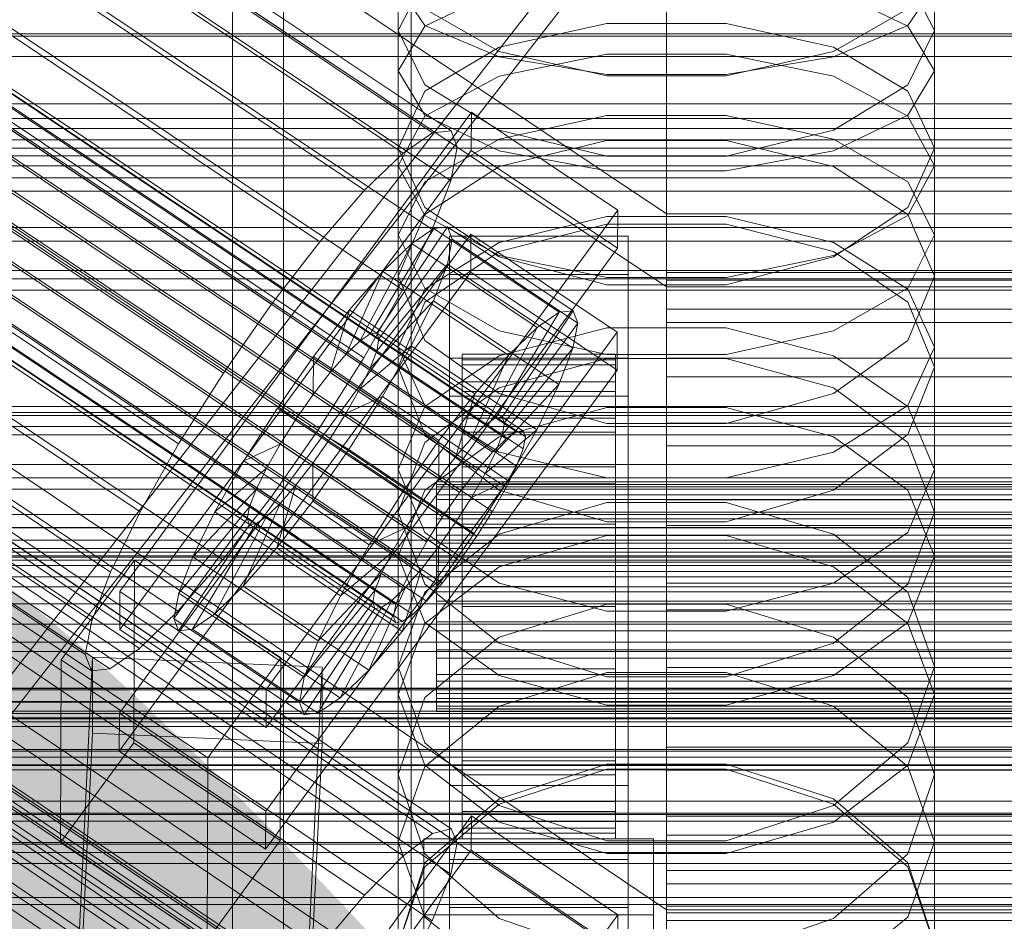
# Model space of a CAD drawing. Header units: millimetres. Extents: x -1970 to 61924, y -58230 to 6847.
# Tile 134 of 256: x -181 to -104, y -33996 to -33925. Entities that reach past the tile are written whole.
import ezdxf

# ---------------------------------------------------------------- set-up
doc = ezdxf.new("R2010")
doc.units = ezdxf.units.MM
for name, color, linetype, lineweight in [('COTAS_O', 1, 'Continuous', 0), ('COTAS_P', 1, 'Continuous', 0), ('frontal_briquetadora', 7, 'Continuous', 0), ('frontal_C01', 7, 'Continuous', 0), ('frontal_C02', 7, 'Continuous', 0), ('frontal_C03', 7, 'Continuous', 0), ('frontal_secador', 7, 'Continuous', 0)]:
    doc.layers.add(name, color=color, linetype=linetype, lineweight=lineweight)
doc.dimstyles.new('R19_100', dxfattribs={"dimtxt": 250, "dimasz": 150, "dimexe": 150, "dimexo": 80, "dimgap": 100, "dimtad": 1, "dimtih": 1, "dimtoh": 1, "dimdsep": 46, "dimcen": 0.09, "dimadec": 0, "dimazin": 0, "dimtfac": 1, "dimtdec": 4, "dimtofl": 0, "dimtmove": 0, "dimatfit": 3, "dimfxl": 1, "dimtolj": 1, "dimtzin": 0, "dimarcsym": 0})

# ---------------------------------------------------------------- blocks, each defined once
blk = doc.blocks.new('DIM_R26_46')
at = {"layer": 'COTAS_O'}
for p, q in [((-1725, -33700), (-1575, -33655)), ((1725, -33700), (1575, -33655)), ((-1725, -34400), (-1725, -33700)), ((-1725, -33700), (1725, -33700)), ((-1725, -33700), (-1575, -33745)), ((1725, -33700), (1575, -33745)), ((1725, -34400), (1725, -33700))]:
    blk.add_line(p, q, dxfattribs=at)
blk.add_text('3450 O', height=250, dxfattribs=at).set_placement((0, -33600))
blk = doc.blocks.new('DIM_R26_47')
at = {"layer": 'COTAS_P'}
for p, q in [((-850, -33400), (-150, -33400)), ((-150, -33400), (-195, -33550)), ((-150, -36000), (-150, -33400)), ((-150, -33400), (-105, -33550)), ((-150, -36000), (-195, -35850)), ((-150, -36000), (-105, -35850)), ((-850, -36000), (-150, -36000))]:
    blk.add_line(p, q, dxfattribs=at)
blk.add_text('2600 P', height=250, rotation=90, dxfattribs=at).set_placement((-250, -34700))
blk = doc.blocks.new('DIM_R26_48')
at = {"layer": 'COTAS_O'}
for p, q in [((-650, -33700), (50, -33700)), ((50, -33700), (5, -33850)), ((50, -34900), (50, -33700)), ((50, -33700), (95, -33850)), ((50, -34900), (5, -34750)), ((50, -34900), (95, -34750)), ((-650, -34900), (50, -34900))]:
    blk.add_line(p, q, dxfattribs=at)
blk.add_text('1200 O', height=250, rotation=90, dxfattribs=at).set_placement((-50, -34300))
blk = doc.blocks.new('DIM_R26_49')
at = {"layer": 'COTAS_O'}
for p, q in [((-650, -34200), (-500, -34155)), ((650, -34200), (500, -34155)), ((-650, -34900), (-650, -34200)), ((-650, -34200), (650, -34200)), ((-650, -34200), (-500, -34245)), ((650, -34200), (500, -34245)), ((650, -34900), (650, -34200))]:
    blk.add_line(p, q, dxfattribs=at)
blk.add_text('1300 O', height=250, dxfattribs=at).set_placement((0, -34100))

msp = doc.modelspace()

# ---------------------------------------------------------------- linework, layer by layer
at = {"layer": 'frontal_briquetadora'}
for p, q in [((-151, -33929.238), (-151, -33912.608)), ((-109, -33929.238), (-109, -33912.608)), ((-164, -34100), (-164, -33920)), ((-160, -34100), (-160, -33920)), ((-151, -33936.682), (-151, -33920.41)), ((-109, -33936.682), (-109, -33920.41)), ((-148.92, -33922.018), (-151, -33926.087)), ((-109, -33926.087), (-111.08, -33922.018)), ((-160, -33922.563), (-160, -33931.737)), ((-160, -33932.038), (-160, -33922.836)), ((-148.92, -33925.697), (-151, -33922.627)), ((-148.92, -33925.751), (-143.093, -33922.955)), ((-116.907, -33922.955), (-111.08, -33925.751)), ((-109, -33922.627), (-111.08, -33925.697)), ((-160, -33932.339), (-160, -33923.11)), ((-143.094, -33927.741), (-148.92, -33924.402)), ((-111.08, -33924.402), (-116.906, -33927.741)), ((-151, -33929.238), (-148.92, -33925.751)), ((-151, -33942.099), (-151, -33926.087)), ((-151, -33926.087), (-148.92, -33930.345)), ((-143.093, -33928.158), (-148.92, -33925.697)), ((-134.674, -33925.528), (-143.094, -33927.39)), ((-125.326, -33925.528), (-134.674, -33925.528)), ((-116.906, -33927.39), (-125.326, -33925.528)), ((-111.08, -33925.697), (-116.907, -33928.158)), ((-111.08, -33925.751), (-109, -33929.238)), ((-111.08, -33930.345), (-109, -33926.087)), ((-109, -33942.099), (-109, -33926.087)), ((-143.094, -33927.39), (-148.92, -33930.837)), ((-111.08, -33930.837), (-116.906, -33927.39)), ((-134.674, -33929.647), (-143.094, -33927.741)), ((-134.673, -33927.928), (-143.093, -33929.662)), ((-134.673, -33929.524), (-143.093, -33928.158)), ((-125.327, -33927.928), (-134.673, -33927.928)), ((-116.907, -33929.662), (-125.327, -33927.928)), ((-116.907, -33928.158), (-125.327, -33929.524)), ((-116.906, -33927.741), (-125.326, -33929.647)), ((-151, -33929.238), (-148.92, -33932.725)), ((-111.08, -33932.725), (-109, -33929.238)), ((-143.093, -33929.662), (-148.92, -33932.786)), ((-125.326, -33929.647), (-134.674, -33929.647)), ((-125.327, -33929.524), (-134.673, -33929.524)), ((-111.08, -33932.786), (-116.907, -33929.662)), ((-148.92, -33930.345), (-143.094, -33933.895)), ((-116.906, -33933.895), (-111.08, -33930.345)), ((-148.92, -33930.837), (-151, -33935.302)), ((-109, -33935.302), (-111.08, -33930.837)), ((-160, -33931.737), (-160, -33941.791)), ((-160, -33942.119), (-160, -33932.038)), ((-160, -33942.448), (-160, -33932.339)), ((-148.92, -33932.786), (-151, -33936.682)), ((-148.92, -33932.725), (-143.093, -33935.521)), ((-143.093, -33934.597), (-134.673, -33932.744)), ((-134.673, -33932.744), (-125.327, -33932.744)), ((-125.327, -33932.744), (-116.907, -33934.597)), ((-116.907, -33935.521), (-111.08, -33932.725)), ((-109, -33936.682), (-111.08, -33932.786)), ((-148.92, -33937.935), (-143.093, -33934.597)), ((-143.094, -33933.895), (-134.674, -33935.917)), ((-125.326, -33935.917), (-116.906, -33933.895)), ((-116.907, -33934.597), (-111.08, -33937.935)), ((-148.92, -33939.949), (-151, -33935.302)), ((-151, -33950.89), (-151, -33935.302)), ((-143.094, -33936.726), (-134.674, -33934.689)), ((-134.674, -33934.689), (-125.326, -33934.689)), ((-125.326, -33934.689), (-116.906, -33936.726)), ((-109, -33935.302), (-111.08, -33939.949)), ((-109, -33950.89), (-109, -33935.302)), ((-143.093, -33935.521), (-134.673, -33937.073)), ((-134.674, -33935.917), (-125.326, -33935.917)), ((-125.327, -33937.073), (-116.907, -33935.521)), ((-151, -33936.682), (-148.92, -33940.578)), ((-148.92, -33940.485), (-143.094, -33936.726)), ((-116.906, -33936.726), (-111.08, -33940.485)), ((-111.08, -33940.578), (-109, -33936.682)), ((-134.673, -33937.073), (-125.327, -33937.073)), ((-151, -33942.099), (-148.92, -33937.935)), ((-111.08, -33937.935), (-109, -33942.099)), ((-143.094, -33943.808), (-148.92, -33939.949)), ((-111.08, -33939.949), (-116.906, -33943.808)), ((-151, -33945.334), (-148.92, -33940.485)), ((-148.92, -33940.578), (-143.093, -33943.702)), ((-143.093, -33942.681), (-134.673, -33940.653)), ((-134.673, -33940.653), (-125.327, -33940.653)), ((-125.327, -33940.653), (-116.907, -33942.681)), ((-116.907, -33943.702), (-111.08, -33940.578)), ((-111.08, -33940.485), (-109, -33945.334)), ((-134.674, -33941.254), (-143.094, -33943.404)), ((-125.326, -33941.254), (-134.674, -33941.254)), ((-116.906, -33943.404), (-125.326, -33941.254)), ((-160, -33941.791), (-160, -33952.701)), ((-160, -33953.056), (-160, -33942.119)), ((-148.92, -33946.262), (-151, -33942.099)), ((-109, -33942.099), (-111.08, -33946.262)), ((-160, -33953.411), (-160, -33942.448)), ((-148.92, -33946.334), (-143.093, -33942.681)), ((-116.907, -33942.681), (-111.08, -33946.334)), ((-143.094, -33943.404), (-148.92, -33947.367)), ((-134.674, -33946.001), (-143.094, -33943.808)), ((-143.093, -33943.702), (-134.673, -33945.436)), ((-125.327, -33945.436), (-116.907, -33943.702)), ((-116.906, -33943.808), (-125.326, -33946.001)), ((-111.08, -33947.366), (-116.906, -33943.404)), ((-148.92, -33950.361), (-151, -33945.334)), ((-151, -33960.462), (-151, -33945.334)), ((-134.673, -33945.436), (-125.327, -33945.436)), ((-109, -33945.334), (-111.08, -33950.361)), ((-109, -33960.462), (-109, -33945.334)), ((-125.326, -33946.001), (-134.674, -33946.001)), ((-151, -33950.89), (-148.92, -33946.334)), ((-143.093, -33949.6), (-148.92, -33946.262)), ((-111.08, -33946.262), (-116.907, -33949.6)), ((-111.08, -33946.334), (-109, -33950.89)), ((-148.92, -33947.367), (-151, -33952.465)), ((-109, -33952.465), (-111.08, -33947.366)), ((-134.673, -33949.368), (-143.093, -33951.565)), ((-134.673, -33951.453), (-143.093, -33949.6)), ((-125.327, -33949.368), (-134.673, -33949.368)), ((-116.907, -33951.565), (-125.327, -33949.368)), ((-116.907, -33949.6), (-125.327, -33951.453)), ((-143.094, -33954.52), (-148.92, -33950.361)), ((-111.08, -33950.361), (-116.906, -33954.52)), ((-151, -33950.89), (-148.92, -33955.446)), ((-143.093, -33951.565), (-148.92, -33955.525)), ((-125.327, -33951.453), (-134.673, -33951.453)), ((-111.08, -33955.525), (-116.907, -33951.565)), ((-111.08, -33955.446), (-109, -33950.89)), ((-134.674, -33951.768), (-143.094, -33954.085)), ((-143.094, -33954.085), (-134.674, -33951.768)), ((-125.326, -33951.768), (-134.674, -33951.768)), ((-116.906, -33954.085), (-125.326, -33951.768)), ((-125.326, -33951.768), (-116.906, -33954.085)), ((-160, -33952.701), (-160, -33964.438)), ((-160, -33964.818), (-160, -33953.056)), ((-151, -33967.266), (-151, -33952.465)), ((-151, -33952.465), (-148.92, -33957.738)), ((-111.08, -33957.738), (-109, -33952.465)), ((-109, -33967.266), (-109, -33952.465)), ((-160, -33965.199), (-160, -33953.411)), ((-143.094, -33954.085), (-148.92, -33958.344)), ((-148.92, -33958.344), (-143.094, -33954.085)), ((-134.674, -33956.878), (-143.094, -33954.52)), ((-116.906, -33954.52), (-125.326, -33956.878)), ((-111.08, -33958.344), (-116.906, -33954.085)), ((-116.906, -33954.085), (-111.08, -33958.344)), ((-148.92, -33955.446), (-143.093, -33959.099)), ((-116.907, -33959.099), (-111.08, -33955.446)), ((-148.92, -33955.525), (-151, -33960.462)), ((-143.093, -33957.922), (-134.673, -33955.615)), ((-134.673, -33955.615), (-125.327, -33955.615)), ((-125.327, -33955.615), (-116.907, -33957.922)), ((-109, -33960.462), (-111.08, -33955.525)), ((-125.326, -33956.878), (-134.674, -33956.878)), ((-148.92, -33957.738), (-143.094, -33962.092)), ((-116.906, -33962.092), (-111.08, -33957.738)), ((-148.92, -33958.344), (-151, -33963.807)), ((-148.92, -33962.081), (-143.093, -33957.922)), ((-116.907, -33957.922), (-111.08, -33962.081)), ((-109, -33963.807), (-111.08, -33958.344)), ((-143.093, -33959.099), (-134.673, -33961.127)), ((-125.327, -33961.127), (-116.907, -33959.099)), ((-151, -33960.462), (-148.92, -33965.4)), ((-111.08, -33965.4), (-109, -33960.462)), ((-134.673, -33961.127), (-125.327, -33961.127)), ((-151, -33967.266), (-148.92, -33962.081)), ((-143.094, -33962.092), (-134.674, -33964.556)), ((-125.326, -33964.556), (-116.906, -33962.092)), ((-111.08, -33962.081), (-109, -33967.266)), ((-143.094, -33965.539), (-134.674, -33963.061)), ((-134.674, -33963.061), (-125.326, -33963.061)), ((-125.326, -33963.061), (-116.906, -33965.539)), ((-148.92, -33969.438), (-151, -33963.807)), ((-151, -33978.088), (-151, -33963.807)), ((-109, -33963.807), (-111.08, -33969.438)), ((-109, -33978.088), (-109, -33963.807)), ((-160, -33964.438), (-160, -33976.973)), ((-134.674, -33964.556), (-125.326, -33964.556)), ((-160, -33977.377), (-160, -33964.818)), ((-160, -33977.782), (-160, -33965.199)), ((-148.92, -33965.4), (-143.093, -33969.359)), ((-116.907, -33969.359), (-111.08, -33965.4)), ((-148.92, -33970.084), (-143.094, -33965.539)), ((-143.093, -33968.093), (-134.673, -33965.624)), ((-134.673, -33965.624), (-125.327, -33965.624)), ((-125.327, -33965.624), (-116.907, -33968.093)), ((-116.906, -33965.539), (-111.08, -33970.084)), ((-148.92, -33972.452), (-151, -33967.266)), ((-109, -33967.266), (-111.08, -33972.452)), ((-148.92, -33972.541), (-143.093, -33968.093)), ((-116.907, -33968.093), (-111.08, -33972.541)), ((-143.093, -33969.359), (-134.673, -33971.557)), ((-125.327, -33971.557), (-116.907, -33969.359)), ((-151, -33975.899), (-148.92, -33970.084)), ((-143.094, -33974.075), (-148.92, -33969.438)), ((-111.08, -33969.438), (-116.906, -33974.075)), ((-111.08, -33970.084), (-109, -33975.899)), ((-134.674, -33971.009), (-143.094, -33973.591)), ((-125.326, -33971.009), (-134.674, -33971.009)), ((-134.673, -33971.557), (-125.327, -33971.557)), ((-116.906, -33973.591), (-125.326, -33971.009)), ((-143.093, -33976.61), (-148.92, -33972.452)), ((-111.08, -33972.452), (-116.907, -33976.61)), ((-151, -33978.088), (-148.92, -33972.541)), ((-111.08, -33972.541), (-109, -33978.088)), ((-143.094, -33973.591), (-148.92, -33978.321)), ((-111.08, -33978.321), (-116.906, -33973.591)), ((-134.674, -33976.695), (-143.094, -33974.075)), ((-116.906, -33974.075), (-125.326, -33976.695)), ((-148.92, -33981.875), (-151, -33975.899)), ((-151, -33989.624), (-151, -33975.899)), ((-109, -33975.899), (-111.08, -33981.875)), ((-109, -33989.624), (-109, -33975.899)), ((-160, -33976.973), (-160, -33990.272)), ((-134.673, -33976.379), (-143.093, -33979.002)), ((-134.673, -33978.918), (-143.093, -33976.61)), ((-125.326, -33976.695), (-134.674, -33976.695)), ((-125.327, -33976.379), (-134.673, -33976.379)), ((-116.907, -33979.002), (-125.327, -33976.379)), ((-116.907, -33976.61), (-125.327, -33978.918)), ((-160, -33990.7), (-160, -33977.377)), ((-160, -33991.128), (-160, -33977.782)), ((-151, -33978.088), (-148.92, -33983.634)), ((-148.92, -33978.321), (-151, -33984.362)), ((-111.08, -33983.634), (-109, -33978.088)), ((-109, -33984.362), (-111.08, -33978.321)), ((-143.093, -33979.002), (-148.92, -33983.729)), ((-125.327, -33978.918), (-134.673, -33978.918)), ((-111.08, -33983.729), (-116.907, -33979.002)), ((-143.094, -33986.783), (-148.92, -33981.875)), ((-111.08, -33981.875), (-116.906, -33986.783)), ((-148.92, -33983.729), (-151, -33989.624)), ((-148.92, -33983.634), (-143.093, -33988.082)), ((-134.674, -33983.539), (-143.094, -33986.271)), ((-143.093, -33986.673), (-134.673, -33983.95)), ((-125.326, -33983.539), (-134.674, -33983.539)), ((-134.673, -33983.95), (-125.327, -33983.95)), ((-125.327, -33983.95), (-116.907, -33986.673)), ((-116.906, -33986.271), (-125.326, -33983.539)), ((-116.907, -33988.082), (-111.08, -33983.634)), ((-109, -33989.624), (-111.08, -33983.729)), ((-151, -33997.699), (-151, -33984.362)), ((-151, -33984.362), (-148.92, -33990.56)), ((-111.08, -33990.56), (-109, -33984.362)), ((-109, -33997.699), (-109, -33984.362)), ((-143.094, -33986.271), (-148.92, -33991.269)), ((-111.08, -33991.269), (-116.906, -33986.271)), ((-148.92, -33991.58), (-143.093, -33986.673)), ((-134.674, -33989.552), (-143.094, -33986.783)), ((-116.906, -33986.783), (-125.326, -33989.552)), ((-116.907, -33986.673), (-111.08, -33991.58)), ((-143.093, -33988.082), (-134.673, -33990.551)), ((-125.327, -33990.551), (-116.907, -33988.082)), ((-151, -33989.624), (-148.92, -33995.519)), ((-125.326, -33989.552), (-134.674, -33989.552)), ((-111.08, -33995.519), (-109, -33989.624)), ((-160, -33990.272), (-160, -34004.303)), ((-160, -34004.753), (-160, -33990.7)), ((-148.92, -33990.56), (-143.094, -33995.642)), ((-134.673, -33990.551), (-125.327, -33990.551)), ((-116.906, -33995.642), (-111.08, -33990.56)), ((-160, -34005.203), (-160, -33991.128)), ((-148.92, -33991.269), (-151, -33997.637)), ((-151, -33997.699), (-148.92, -33991.58)), ((-109, -33997.637), (-111.08, -33991.269)), ((-111.08, -33991.58), (-109, -33997.699)), ((-148.92, -33995.519), (-143.093, -34000.246)), ((-116.907, -34000.246), (-111.08, -33995.519)), ((-143.094, -33995.642), (-134.674, -33998.507)), ((-125.326, -33998.507), (-116.906, -33995.642))]:
    msp.add_line(p, q, dxfattribs=at)
at = {"layer": 'frontal_C01'}
for p, q in [((-130, -33994.965), (-130, -33732.352)), ((-130, -33738.133), (-130, -34000.746)), ((-331.181, -33864.284), (-146.872, -33988.618)), ((-332.629, -33864.633), (-148.32, -33988.968)), ((-330.692, -33865.373), (-146.383, -33989.708)), ((-334.938, -33866.398), (-150.629, -33990.733)), ((-355.53, -33868.098), (-141.731, -34012.326)), ((-355.017, -33867.974), (-141.218, -34012.202)), ((-331.197, -33867.828), (-146.887, -33992.163)), ((-356.348, -33868.723), (-142.549, -34012.952)), ((-354.844, -33868.36), (-141.045, -34012.589)), ((-357.415, -33869.808), (-143.617, -34014.036)), ((-355.022, -33869.23), (-141.224, -34013.458)), ((-337.95, -33869.458), (-153.641, -33993.793)), ((-355.541, -33870.524), (-141.742, -34014.753)), ((-358.659, -33871.277), (-144.861, -34015.505)), ((-356.363, -33872.155), (-142.565, -34016.383)), ((-332.659, -33871.481), (-148.35, -33995.816)), ((-146.196, -34017.26), (-359.995, -33873.031)), ((-341.461, -33873.605), (-157.152, -33997.94)), ((-357.434, -33874.011), (-143.635, -34018.239)), ((-334.981, -33876.083), (-150.672, -34000.418)), ((-160.922, -34002.891), (-345.231, -33878.556)), ((-338.003, -33881.32), (-153.694, -34005.655)), ((-341.52, -33886.835), (-157.211, -34011.17)), ((-130, -33994.965), (-228.298, -33928.654)), ((-228.298, -33934.434), (-130, -34000.746)), ((-172.809, -34025.451), (-145.277, -33987.597)), ((-145.289, -33990.293), (-145.277, -33987.597)), ((-145.277, -33987.597), (-133.809, -33995.333)), ((-148.32, -33988.968), (-146.872, -33988.618)), ((-146.872, -33988.618), (-146.383, -33989.708)), ((-150.629, -33990.733), (-148.32, -33988.968)), ((-146.383, -33989.708), (-146.887, -33992.163)), ((-145.289, -33990.293), (-172.821, -34028.147)), ((-153.641, -33993.793), (-150.629, -33990.733)), ((-133.821, -33998.029), (-145.289, -33990.293)), ((-146.887, -33992.163), (-148.35, -33995.816)), ((-157.152, -33997.94), (-153.641, -33993.793)), ((-133.809, -33995.333), (-161.341, -34033.188)), ((-133.809, -33995.333), (-133.821, -33998.029)), ((-130, -34257.579), (-130, -33994.965)), ((0, -33994.965), (-130, -33994.965)), ((-148.35, -33995.816), (-150.672, -34000.418))]:
    msp.add_line(p, q, dxfattribs=at)
at = {"layer": 'frontal_C02'}
for p, q in [((-130, -33940.443), (-130, -33649.948)), ((-130, -33655.678), (-130, -33946.173)), ((-332.629, -33810.853), (-148.32, -33934.108)), ((-331.181, -33810.695), (-146.872, -33933.95)), ((-330.692, -33811.978), (-146.383, -33935.233)), ((-334.938, -33812.44), (-150.629, -33935.695)), ((-356.348, -33815.102), (-142.549, -33958.077)), ((-355.53, -33814.539), (-141.731, -33957.515)), ((-355.017, -33814.483), (-141.218, -33957.459)), ((-354.844, -33814.938), (-141.045, -33957.913)), ((-331.197, -33814.614), (-146.887, -33937.869)), ((-355.022, -33815.872), (-141.224, -33958.847)), ((-337.95, -33815.35), (-153.641, -33938.604)), ((-357.415, -33816.133), (-143.617, -33959.108)), ((-355.541, -33817.222), (-141.742, -33960.197)), ((-358.659, -33817.561), (-144.861, -33960.537)), ((-356.363, -33818.895), (-142.565, -33961.871)), ((-332.659, -33818.423), (-148.35, -33941.678)), ((-146.196, -33962.266), (-359.995, -33819.291)), ((-341.461, -33819.382), (-157.152, -33942.637)), ((-361.332, -33821.203), (-147.533, -33964.178)), ((-357.434, -33820.779), (-143.635, -33963.754)), ((-358.68, -33822.743), (-144.881, -33965.719)), ((-362.578, -33823.168), (-148.779, -33966.143)), ((-334.981, -33823.147), (-150.672, -33946.401)), ((-160.922, -33947.518), (-345.231, -33824.263)), ((-363.648, -33825.051), (-149.85, -33968.027)), ((-360.017, -33824.656), (-146.218, -33967.631)), ((-361.352, -33826.385), (-147.554, -33969.361)), ((-364.471, -33826.725), (-150.672, -33969.7)), ((-364.989, -33828.075), (-151.191, -33971.05)), ((-362.596, -33827.814), (-148.798, -33970.789)), ((-363.664, -33828.845), (-149.865, -33971.82)), ((-338.003, -33828.462), (-153.694, -33951.717)), ((-365.168, -33829.009), (-151.369, -33971.984)), ((-364.995, -33829.463), (-151.196, -33972.439)), ((-364.482, -33829.407), (-150.683, -33972.383)), ((-349.002, -33829.66), (-164.693, -33952.915)), ((-341.52, -33834.007), (-157.211, -33957.262)), ((-352.519, -33835.205), (-168.21, -33958.46)), ((-345.291, -33839.404), (-160.982, -33962.659)), ((-355.541, -33840.521), (-171.232, -33963.775)), ((-349.061, -33844.285), (-164.752, -33967.54)), ((-357.863, -33845.244), (-173.554, -33968.499)), ((-359.326, -33849.053), (-175.016, -33972.308)), ((-352.572, -33848.318), (-168.263, -33971.572)), ((-355.584, -33851.227), (-171.275, -33974.481)), ((-359.83, -33851.689), (-175.521, -33974.944)), ((-357.893, -33852.814), (-173.584, -33976.069)), ((-359.341, -33852.972), (-175.032, -33976.227)), ((-130, -33940.443), (-228.298, -33874.707)), ((-228.298, -33880.437), (-130, -33946.173)), ((-172.809, -33970.016), (-145.277, -33932.493)), ((-145.289, -33935.474), (-145.277, -33932.493)), ((-145.277, -33932.493), (-133.809, -33940.162)), ((-150.629, -33935.695), (-148.32, -33934.108)), ((-148.32, -33934.108), (-146.872, -33933.95)), ((-146.872, -33933.95), (-146.383, -33935.233)), ((-146.383, -33935.233), (-146.887, -33937.869)), ((-145.289, -33935.474), (-172.821, -33972.996)), ((-153.641, -33938.604), (-150.629, -33935.695)), ((-133.821, -33943.143), (-145.289, -33935.474)), ((-146.887, -33937.869), (-148.35, -33941.678)), ((-157.152, -33942.637), (-153.641, -33938.604)), ((-133.809, -33940.162), (-161.341, -33977.685)), ((-133.809, -33940.162), (-133.821, -33943.143)), ((-130, -34230.937), (-130, -33940.443)), ((0, -33940.443), (-130, -33940.443)), ((-153.199, -33949.845), (-148.226, -33941.585)), ((-152.686, -33949.789), (-147.143, -33941.467)), ((-148.226, -33941.585), (-149.953, -33942.773)), ((-147.143, -33941.467), (-148.226, -33941.585)), ((-148.226, -33941.585), (-138.396, -33948.159)), ((-147.143, -33941.467), (-137.313, -33948.041)), ((-146.777, -33942.427), (-147.143, -33941.467)), ((-172.847, -33979.553), (-145.315, -33942.031)), ((-148.35, -33941.678), (-150.672, -33946.401)), ((-147, -33945.185), (-147, -33942.205)), ((-147, -33942.205), (-133, -33942.205)), ((-147, -33988.023), (-147, -33942.205)), ((-145.327, -33945.011), (-145.315, -33942.031)), ((-145.315, -33942.031), (-133.847, -33949.7)), ((-133, -33942.205), (-133, -33945.185)), ((-133, -33942.205), (-133, -33988.023)), ((-161.353, -33980.665), (-133.821, -33943.143)), ((-160.922, -33947.518), (-157.152, -33942.637)), ((-154.017, -33950.408), (-149.953, -33942.773)), ((-152.513, -33950.244), (-146.777, -33942.427)), ((-149.953, -33942.773), (-152.207, -33944.949)), ((-149.953, -33942.773), (-140.123, -33949.346)), ((-147.155, -33944.399), (-146.777, -33942.427)), ((-146.777, -33942.427), (-136.948, -33949)), ((-152.692, -33951.178), (-147.155, -33944.399)), ((-148.249, -33947.248), (-147.155, -33944.399)), ((-147.155, -33944.399), (-137.325, -33950.972)), ((-145.327, -33945.011), (-172.859, -33982.534)), ((-155.085, -33951.439), (-152.207, -33944.949)), ((-152.207, -33944.949), (-154.833, -33947.965)), ((-152.207, -33944.949), (-142.377, -33951.522)), ((-133, -33945.185), (-147, -33945.185)), ((-147, -33945.185), (-147, -33991.004)), ((-133.859, -33952.68), (-145.327, -33945.011)), ((-133, -33991.004), (-133, -33945.185)), ((-130, -33946.173), (-130, -33945.04)), ((-130, -33945.04), (-130, -33945.636)), ((-130, -33945.04), (130, -33945.04)), ((-130, -33945.636), (-130, -33947.921)), ((-130, -33945.636), (130, -33945.636)), ((-130, -33946.173), (-130, -34236.667)), ((-130, -33946.173), (0, -33946.173)), ((-130, -33948.958), (-130, -33946.173)), ((-130, -33946.173), (130, -33946.173)), ((-150.672, -33946.401), (-153.694, -33951.717)), ((-164.693, -33952.915), (-160.922, -33947.518)), ((-153.21, -33952.528), (-148.249, -33947.248)), ((-149.985, -33950.781), (-148.249, -33947.248)), ((-148.249, -33947.248), (-138.419, -33953.822)), ((-154.833, -33947.965), (-157.653, -33951.616)), ((-156.329, -33952.867), (-154.833, -33947.965)), ((-154.833, -33947.965), (-145.003, -33954.539)), ((-138.396, -33948.159), (-143.369, -33956.419)), ((-137.313, -33948.041), (-142.856, -33956.363)), ((-140.123, -33949.346), (-138.396, -33948.159)), ((-138.396, -33948.159), (-137.313, -33948.041)), ((-137.313, -33948.041), (-136.948, -33949)), ((-130, -33947.921), (-130, -33951.739)), ((-130, -33947.921), (130, -33947.921)), ((-136.948, -33949), (-142.683, -33956.818)), ((-136.948, -33949), (-137.325, -33950.972)), ((-130, -33953.206), (-130, -33948.958)), ((-130, -33948.958), (130, -33948.958)), ((-133.847, -33949.7), (-161.379, -33987.222)), ((-154.017, -33950.408), (-153.199, -33949.845)), ((-153.199, -33949.845), (-152.686, -33949.789)), ((-143.369, -33956.419), (-153.199, -33949.845)), ((-142.856, -33956.363), (-152.686, -33949.789)), ((-152.686, -33949.789), (-152.513, -33950.244)), ((-140.123, -33949.346), (-144.188, -33956.981)), ((-142.377, -33951.522), (-140.123, -33949.346)), ((-133.847, -33949.7), (-133.859, -33952.68)), ((-155.085, -33951.439), (-154.017, -33950.408)), ((-154.033, -33954.201), (-149.985, -33950.781)), ((-144.188, -33956.981), (-154.017, -33950.408)), ((-152.513, -33950.244), (-152.692, -33951.178)), ((-142.683, -33956.818), (-152.513, -33950.244)), ((-152.246, -33954.757), (-149.985, -33950.781)), ((-149.985, -33950.781), (-140.156, -33957.355)), ((-157.653, -33951.616), (-160.474, -33955.654)), ((-157.653, -33951.616), (-157.665, -33954.597)), ((-147.823, -33958.19), (-157.653, -33951.616)), ((-156.329, -33952.867), (-155.085, -33951.439)), ((-145.255, -33958.012), (-155.085, -33951.439)), ((-152.692, -33951.178), (-153.21, -33952.528)), ((-142.862, -33957.752), (-152.692, -33951.178)), ((-146, -33961.426), (-146, -33951.434)), ((-146, -33951.434), (-146, -33951.88)), ((-146, -33951.434), (-134, -33951.434)), ((-146, -33952.282), (-146, -33951.434)), ((-142.377, -33951.522), (-145.255, -33958.012)), ((-145.003, -33954.539), (-142.377, -33951.522)), ((-137.325, -33950.972), (-142.862, -33957.752)), ((-137.325, -33950.972), (-138.419, -33953.822)), ((-134, -33951.88), (-134, -33951.434)), ((-134, -33951.434), (-134, -33961.426)), ((-134, -33951.434), (-134, -33952.282)), ((-153.694, -33951.717), (-157.211, -33957.262)), ((-147, -33954.723), (-147, -33951.742)), ((-147, -33951.742), (-133, -33951.742)), ((-147, -33997.561), (-147, -33951.742)), ((-146, -33961.637), (-146, -33951.88)), ((-146, -33951.88), (-146, -33953.59)), ((-146, -33951.88), (-134, -33951.88)), ((-146, -33961.828), (-146, -33952.282)), ((-146, -33952.282), (-134, -33952.282)), ((-146, -33954.366), (-146, -33952.282)), ((-134, -33953.59), (-134, -33951.88)), ((-134, -33951.88), (-134, -33961.637)), ((-134, -33952.282), (-134, -33961.828)), ((-134, -33952.282), (-134, -33954.366)), ((-133, -33951.742), (-133, -33954.723)), ((-133, -33951.742), (-133, -33997.561)), ((-130, -33951.739), (-130, -33956.831)), ((-130, -33951.739), (130, -33951.739)), ((-168.21, -33958.46), (-164.693, -33952.915)), ((-161.391, -33990.203), (-133.859, -33952.68)), ((-157.665, -33954.597), (-156.329, -33952.867)), ((-146.499, -33959.441), (-156.329, -33952.867)), ((-153.21, -33952.528), (-154.033, -33954.201)), ((-143.38, -33959.101), (-153.21, -33952.528)), ((-146, -33962.447), (-146, -33953.59)), ((-146, -33953.59), (-146, -33956.446)), ((-146, -33953.59), (-134, -33953.59)), ((-138.419, -33953.822), (-143.38, -33959.101)), ((-138.419, -33953.822), (-140.156, -33957.355)), ((-134, -33956.446), (-134, -33953.59)), ((-134, -33953.59), (-134, -33962.447)), ((-130, -33958.627), (-130, -33953.206)), ((-130, -33953.206), (130, -33953.206)), ((-159.001, -33956.509), (-157.665, -33954.597)), ((-157.665, -33954.597), (-147.835, -33961.171)), ((-154.033, -33954.201), (-155.103, -33956.085)), ((-144.203, -33960.775), (-154.033, -33954.201)), ((-147.823, -33958.19), (-145.003, -33954.539)), ((-145.003, -33954.539), (-146.499, -33959.441)), ((-146, -33962.815), (-146, -33954.366)), ((-146, -33954.366), (-134, -33954.366)), ((-146, -33957.543), (-146, -33954.366)), ((-134, -33954.366), (-134, -33962.815)), ((-134, -33954.366), (-134, -33957.543)), ((-155.103, -33956.085), (-152.246, -33954.757)), ((-154.877, -33958.905), (-152.246, -33954.757)), ((-152.246, -33954.757), (-142.416, -33961.331)), ((-133, -33954.723), (-147, -33954.723)), ((-147, -33954.723), (-147, -34000.541)), ((-133, -34000.541), (-133, -33954.723)), ((-160.474, -33955.654), (-163.105, -33959.802)), ((-159.001, -33956.509), (-160.474, -33955.654)), ((-160.474, -33955.654), (-150.644, -33962.227)), ((-155.103, -33956.085), (-156.35, -33958.05)), ((-145.274, -33962.658), (-155.103, -33956.085)), ((-160.247, -33958.474), (-159.001, -33956.509)), ((-149.171, -33963.083), (-159.001, -33956.509)), ((-146, -33963.8), (-146, -33956.446)), ((-146, -33956.446), (-146, -33960.254)), ((-146, -33956.446), (-134, -33956.446)), ((-144.188, -33956.981), (-145.255, -33958.012)), ((-143.369, -33956.419), (-144.188, -33956.981)), ((-142.856, -33956.363), (-143.369, -33956.419)), ((-142.862, -33957.752), (-142.683, -33956.818)), ((-142.683, -33956.818), (-142.856, -33956.363)), ((-134, -33960.254), (-134, -33956.446)), ((-134, -33956.446), (-134, -33963.8)), ((-130, -33956.831), (-130, -33962.848)), ((-130, -33956.831), (130, -33956.831)), ((-157.211, -33957.262), (-160.982, -33962.659)), ((-146, -33964.32), (-146, -33957.543)), ((-146, -33957.543), (-134, -33957.543)), ((-146, -33961.598), (-146, -33957.543)), ((-140.156, -33957.355), (-144.203, -33960.775)), ((-143.38, -33959.101), (-142.862, -33957.752)), ((-142.549, -33958.077), (-141.731, -33957.515)), ((-140.156, -33957.355), (-142.416, -33961.331)), ((-141.731, -33957.515), (-141.218, -33957.459)), ((-141.218, -33957.459), (-141.045, -33957.913)), ((-134, -33957.543), (-134, -33964.32)), ((-134, -33957.543), (-134, -33961.598)), ((-171.232, -33963.775), (-168.21, -33958.46)), ((-160.247, -33958.474), (-163.105, -33959.802)), ((-161.318, -33960.358), (-160.247, -33958.474)), ((-150.417, -33965.048), (-160.247, -33958.474)), ((-156.35, -33958.05), (-157.686, -33959.962)), ((-156.35, -33958.05), (-154.877, -33958.905)), ((-146.52, -33964.623), (-156.35, -33958.05)), ((-150.644, -33962.227), (-147.823, -33958.19)), ((-147.835, -33961.171), (-147.823, -33958.19)), ((-145.255, -33958.012), (-146.499, -33959.441)), ((-143.617, -33959.108), (-142.549, -33958.077)), ((-141.045, -33957.913), (-141.224, -33958.847)), ((-157.698, -33962.942), (-154.877, -33958.905)), ((-154.877, -33958.905), (-145.047, -33965.479)), ((-144.861, -33960.537), (-143.617, -33959.108)), ((-144.203, -33960.775), (-143.38, -33959.101)), ((-141.224, -33958.847), (-141.742, -33960.197)), ((-130, -33964.852), (-130, -33958.627)), ((-130, -33958.627), (130, -33958.627)), ((-163.105, -33959.802), (-165.365, -33963.778)), ((-163.105, -33959.802), (-153.275, -33966.375)), ((-157.686, -33959.962), (-159.022, -33961.691)), ((-157.686, -33959.962), (-157.698, -33962.942)), ((-147.856, -33966.536), (-157.686, -33959.962)), ((-146.499, -33959.441), (-147.835, -33961.171)), ((-161.318, -33960.358), (-165.365, -33963.778)), ((-162.14, -33962.031), (-161.318, -33960.358)), ((-151.488, -33966.931), (-161.318, -33960.358)), ((-146.196, -33962.266), (-144.861, -33960.537)), ((-146, -33965.604), (-146, -33960.254)), ((-146, -33960.254), (-146, -33964.756)), ((-146, -33960.254), (-134, -33960.254)), ((-145.274, -33962.658), (-144.203, -33960.775)), ((-141.742, -33960.197), (-142.565, -33961.871)), ((-134, -33964.756), (-134, -33960.254)), ((-134, -33960.254), (-134, -33965.604)), ((-147.835, -33961.171), (-149.171, -33963.083)), ((-148, -33961.828), (-148, -33961.426)), ((-148, -33961.426), (-148, -33961.637)), ((-148, -33961.426), (148, -33961.426)), ((-148, -33961.637), (-148, -33962.447)), ((-148, -33961.637), (148, -33961.637)), ((-146, -33961.637), (-146, -33961.426)), ((-134, -33961.426), (-146, -33961.426)), ((-146, -33961.426), (-146, -33961.828)), ((-146, -33966.241), (-146, -33961.598)), ((-146, -33961.598), (-134, -33961.598)), ((-146, -33966.255), (-146, -33961.598)), ((-146, -33962.447), (-146, -33961.637)), ((-134, -33961.637), (-146, -33961.637)), ((-142.416, -33961.331), (-145.274, -33962.658)), ((-142.416, -33961.331), (-145.047, -33965.479)), ((-134, -33961.426), (-134, -33961.637)), ((-134, -33961.828), (-134, -33961.426)), ((-134, -33961.598), (-134, -33966.241)), ((-134, -33961.598), (-134, -33966.255)), ((-134, -33961.637), (-134, -33962.447)), ((-162.14, -33962.031), (-167.102, -33967.311)), ((-162.659, -33963.381), (-162.14, -33962.031)), ((-152.311, -33968.605), (-162.14, -33962.031)), ((-159.022, -33961.691), (-160.518, -33966.594)), ((-159.022, -33961.691), (-160.266, -33963.12)), ((-149.192, -33968.265), (-159.022, -33961.691)), ((-153.275, -33966.375), (-150.644, -33962.227)), ((-150.644, -33962.227), (-149.171, -33963.083)), ((-148, -33962.815), (-148, -33961.828)), ((-148, -33961.828), (148, -33961.828)), ((-147.533, -33964.178), (-146.196, -33962.266)), ((-134, -33961.828), (-146, -33961.828)), ((-146, -33961.828), (-146, -33962.815)), ((-142.565, -33961.871), (-143.635, -33963.754)), ((-134, -33962.815), (-134, -33961.828)), ((-160.982, -33962.659), (-164.752, -33967.54)), ((-160.266, -33963.12), (-163.144, -33969.61)), ((-160.266, -33963.12), (-161.333, -33964.151)), ((-160.518, -33966.594), (-157.698, -33962.942)), ((-150.436, -33969.694), (-160.266, -33963.12)), ((-157.698, -33962.942), (-147.868, -33969.516)), ((-149.171, -33963.083), (-150.417, -33965.048)), ((-148, -33962.447), (-148, -33963.8)), ((-148, -33962.447), (148, -33962.447)), ((-148, -33964.32), (-148, -33962.815)), ((-148, -33962.815), (148, -33962.815)), ((-146.52, -33964.623), (-145.274, -33962.658)), ((-146, -33963.8), (-146, -33962.447)), ((-134, -33962.447), (-146, -33962.447)), ((-134, -33962.815), (-146, -33962.815)), ((-146, -33962.815), (-146, -33964.32)), ((-134, -33962.447), (-134, -33963.8)), ((-134, -33964.32), (-134, -33962.815)), ((-130, -33962.848), (-130, -33969.381)), ((130, -33962.848), (-130, -33962.848)), ((-173.554, -33968.499), (-171.232, -33963.775)), ((-162.659, -33963.381), (-168.196, -33970.16)), ((-165.365, -33963.778), (-167.102, -33967.311)), ((-165.365, -33963.778), (-155.535, -33970.351)), ((-162.837, -33964.315), (-162.659, -33963.381)), ((-152.829, -33969.955), (-162.659, -33963.381)), ((-148, -33963.8), (-148, -33965.604)), ((-148, -33963.8), (148, -33963.8)), ((-146, -33965.604), (-146, -33963.8)), ((-134, -33963.8), (-146, -33963.8)), ((-143.635, -33963.754), (-144.881, -33965.719)), ((-134, -33963.8), (-134, -33965.604)), ((-162.837, -33964.315), (-168.573, -33972.132)), ((-162.151, -33964.714), (-167.125, -33972.974)), ((-161.333, -33964.151), (-165.397, -33971.786)), ((-162.664, -33964.769), (-162.837, -33964.315)), ((-153.008, -33970.889), (-162.837, -33964.315)), ((-162.151, -33964.714), (-162.664, -33964.769)), ((-161.333, -33964.151), (-162.151, -33964.714)), ((-152.321, -33971.287), (-162.151, -33964.714)), ((-151.503, -33970.725), (-161.333, -33964.151)), ((-148.779, -33966.143), (-147.533, -33964.178)), ((-148, -33966.241), (-148, -33964.32)), ((-148, -33964.32), (148, -33964.32)), ((-147.856, -33966.536), (-146.52, -33964.623)), ((-145.047, -33965.479), (-146.52, -33964.623)), ((-134, -33964.32), (-146, -33964.32)), ((-146, -33964.32), (-146, -33966.241)), ((-134, -33966.241), (-134, -33964.32)), ((-162.664, -33964.769), (-168.208, -33973.092)), ((-152.835, -33971.343), (-162.664, -33964.769)), ((-153.275, -33966.375), (-150.417, -33965.048)), ((-150.417, -33965.048), (-151.488, -33966.931)), ((-145.047, -33965.479), (-147.868, -33969.516)), ((-146, -33964.756), (-146, -33967.736)), ((-134, -33964.756), (-146, -33964.756)), ((-146, -33964.756), (-146, -33969.643)), ((-134, -33967.736), (-134, -33964.756)), ((-134, -33969.643), (-134, -33964.756)), ((-130, -33971.456), (-130, -33964.852)), ((-130, -33964.852), (130, -33964.852)), ((-149.85, -33968.027), (-148.779, -33966.143)), ((-148, -33965.604), (-148, -33967.736)), ((-148, -33965.604), (148, -33965.604)), ((-148, -33968.446), (-148, -33966.241)), ((-148, -33966.241), (148, -33966.241)), ((-144.881, -33965.719), (-146.218, -33967.631)), ((-146, -33967.736), (-146, -33965.604)), ((-134, -33965.604), (-146, -33965.604)), ((-134, -33966.241), (-146, -33966.241)), ((-146, -33966.241), (-146, -33968.446)), ((-146, -33968.446), (-146, -33966.255)), ((-146, -33966.255), (-134, -33966.255)), ((-146, -33971.194), (-146, -33966.255)), ((-134, -33965.604), (-134, -33967.736)), ((-134, -33968.446), (-134, -33966.241)), ((-134, -33966.255), (-134, -33968.446)), ((-134, -33966.255), (-134, -33971.194)), ((-163.144, -33969.61), (-160.518, -33966.594)), ((-160.518, -33966.594), (-150.688, -33973.167)), ((-155.535, -33970.351), (-153.275, -33966.375)), ((-155.535, -33970.351), (-151.488, -33966.931)), ((-151.488, -33966.931), (-152.311, -33968.605)), ((-149.192, -33968.265), (-147.856, -33966.536)), ((-147.868, -33969.516), (-147.856, -33966.536)), ((430, -33967.57), (-430, -33967.57)), ((-177.394, -33975.375), (-171.658, -33967.558)), ((-171.715, -33981.864), (-171.658, -33967.558)), ((-171.658, -33967.558), (-160.19, -33975.227)), ((-164.752, -33967.54), (-168.263, -33971.572)), ((-167.102, -33967.311), (-168.196, -33970.16)), ((-167.102, -33967.311), (-157.272, -33973.884)), ((-148, -33967.736), (-148, -33970.051)), ((148, -33967.736), (-148, -33967.736)), ((-146.218, -33967.631), (-147.554, -33969.361)), ((-146, -33967.736), (-134, -33967.736)), ((-146, -33970.051), (-146, -33967.736)), ((-134, -33967.736), (-134, -33970.051)), ((-175.016, -33972.308), (-173.554, -33968.499)), ((-150.688, -33973.167), (-149.192, -33968.265)), ((-150.672, -33969.7), (-149.85, -33968.027)), ((-150.436, -33969.694), (-149.192, -33968.265)), ((-148, -33970.786), (-148, -33968.446)), ((-148, -33968.446), (148, -33968.446)), ((-134, -33968.446), (-146, -33968.446)), ((-146, -33968.446), (-146, -33970.786)), ((-134, -33970.786), (-134, -33968.446)), ((-157.272, -33973.884), (-152.311, -33968.605)), ((-152.311, -33968.605), (-152.829, -33969.955)), ((-147.554, -33969.361), (-148.798, -33970.789)), ((-172.809, -33970.016), (-172.821, -33972.996)), ((-161.341, -33977.685), (-172.809, -33970.016)), ((-165.397, -33971.786), (-163.144, -33969.61)), ((-163.144, -33969.61), (-153.314, -33976.184)), ((-158.366, -33976.734), (-152.829, -33969.955)), ((-153.314, -33976.184), (-150.436, -33969.694)), ((-152.829, -33969.955), (-153.008, -33970.889)), ((-151.503, -33970.725), (-150.436, -33969.694)), ((-151.191, -33971.05), (-150.672, -33969.7)), ((-147.868, -33969.516), (-150.688, -33973.167)), ((-148, -33970.051), (-148, -33972.391)), ((-148, -33970.051), (148, -33970.051)), ((-146, -33970.051), (-146, -33969.643)), ((-146, -33969.643), (-146, -33974.582)), ((-146, -33969.643), (-134, -33969.643)), ((-146, -33972.391), (-146, -33970.051)), ((-134, -33970.051), (-146, -33970.051)), ((-134, -33974.582), (-134, -33969.643)), ((-134, -33969.643), (-134, -33970.051)), ((-134, -33970.051), (-134, -33972.391)), ((-130, -33969.381), (-130, -33975.985)), ((-130, -33969.381), (130, -33969.381)), ((-168.196, -33970.16), (-168.573, -33972.132)), ((-168.196, -33970.16), (-158.366, -33976.734)), ((-158.743, -33978.706), (-153.008, -33970.889)), ((-157.272, -33973.884), (-155.535, -33970.351)), ((-155.567, -33978.36), (-151.503, -33970.725)), ((-153.008, -33970.889), (-152.835, -33971.343)), ((-152.321, -33971.287), (-151.503, -33970.725)), ((-148.798, -33970.789), (-149.865, -33971.82)), ((-148, -33973.101), (-148, -33970.786)), ((-148, -33970.786), (148, -33970.786)), ((-146, -33970.786), (-146, -33971.194)), ((-134, -33970.786), (-146, -33970.786)), ((-146, -33970.786), (-146, -33973.101)), ((-134, -33971.194), (-134, -33970.786)), ((-134, -33973.101), (-134, -33970.786)), ((-168.263, -33971.572), (-171.275, -33974.481)), ((-158.378, -33979.665), (-152.835, -33971.343)), ((-157.295, -33979.547), (-152.321, -33971.287)), ((-152.835, -33971.343), (-152.321, -33971.287)), ((-151.369, -33971.984), (-151.191, -33971.05)), ((-146, -33971.194), (-134, -33971.194)), ((-146, -33976.081), (-146, -33971.194)), ((-134, -33971.194), (-134, -33976.081)), ((-130, -33977.989), (-130, -33971.456)), ((-130, -33971.456), (130, -33971.456)), ((-175.521, -33974.944), (-175.016, -33972.308)), ((-168.573, -33972.132), (-168.208, -33973.092)), ((-168.573, -33972.132), (-158.743, -33978.706)), ((-167.125, -33972.974), (-165.397, -33971.786)), ((-165.397, -33971.786), (-155.567, -33978.36)), ((-151.196, -33972.439), (-151.369, -33971.984)), ((-150.683, -33972.383), (-151.196, -33972.439)), ((-149.865, -33971.82), (-150.683, -33972.383)), ((-148, -33972.391), (-148, -33974.596)), ((-148, -33972.391), (148, -33972.391)), ((-146, -33974.596), (-146, -33972.391)), ((-146, -33972.391), (-146, -33974.582)), ((-134, -33972.391), (-146, -33972.391)), ((-134, -33974.582), (-134, -33972.391)), ((-134, -33972.391), (-134, -33974.596)), ((430, -33972.57), (-430, -33972.57)), ((-172.821, -33972.996), (-161.353, -33980.665)), ((-168.208, -33973.092), (-167.125, -33972.974)), ((-168.208, -33973.092), (-158.378, -33979.665)), ((-167.125, -33972.974), (-157.295, -33979.547)), ((-150.688, -33973.167), (-153.314, -33976.184)), ((-148, -33975.233), (-148, -33973.101)), ((-148, -33973.101), (148, -33973.101)), ((-146, -33973.101), (-146, -33976.081)), ((-134, -33973.101), (-146, -33973.101)), ((-146, -33973.101), (-146, -33975.233)), ((-134, -33976.081), (-134, -33973.101)), ((-134, -33975.233), (-134, -33973.101)), ((-158.366, -33976.734), (-157.272, -33973.884)), ((-171.275, -33974.481), (-173.584, -33976.069)), ((-148, -33974.596), (-148, -33976.517)), ((-148, -33974.596), (148, -33974.596)), ((-146, -33974.582), (-146, -33979.239)), ((-146, -33974.582), (-134, -33974.582)), ((-146, -33976.517), (-146, -33974.596)), ((-146, -33974.596), (-146, -33979.239)), ((-134, -33974.596), (-146, -33974.596)), ((-134, -33979.239), (-134, -33974.582)), ((-134, -33979.239), (-134, -33974.596)), ((-134, -33974.596), (-134, -33976.517)), ((-177.811, -34034.434), (-174.943, -33975.168)), ((-177.394, -33975.375), (-177.451, -33989.682)), ((-165.926, -33983.044), (-177.394, -33975.375)), ((-175.032, -33976.227), (-175.521, -33974.944)), ((-174.943, -33981.13), (-174.943, -33975.168)), ((-174.943, -33975.168), (-156.962, -33975.961)), ((-160.19, -33975.227), (-165.926, -33983.044)), ((-160.19, -33975.227), (-160.247, -33989.534)), ((-148, -33977.037), (-148, -33975.233)), ((-148, -33975.233), (148, -33975.233)), ((-146, -33975.233), (-146, -33980.583)), ((-134, -33975.233), (-146, -33975.233)), ((-146, -33975.233), (-146, -33977.037)), ((-134, -33980.583), (-134, -33975.233)), ((-134, -33977.037), (-134, -33975.233)), ((-173.584, -33976.069), (-175.032, -33976.227)), ((-156.962, -33975.961), (-159.83, -34035.227)), ((-156.962, -33975.961), (-156.962, -33981.923)), ((-153.314, -33976.184), (-155.567, -33978.36)), ((-146, -33976.081), (-134, -33976.081)), ((-146, -33980.583), (-146, -33976.081)), ((-134, -33976.081), (-134, -33980.583)), ((-130, -33975.985), (-130, -33982.21)), ((-130, -33975.985), (130, -33975.985)), ((-158.743, -33978.706), (-158.366, -33976.734)), ((-148, -33976.517), (-148, -33978.022)), ((-148, -33976.517), (148, -33976.517)), ((-148, -33978.39), (-148, -33977.037)), ((-148, -33977.037), (148, -33977.037)), ((-146, -33978.022), (-146, -33976.517)), ((-146, -33976.517), (-146, -33983.294)), ((-134, -33976.517), (-146, -33976.517)), ((-146, -33977.037), (-146, -33984.391)), ((-134, -33977.037), (-146, -33977.037)), ((-146, -33977.037), (-146, -33978.39)), ((-134, -33983.294), (-134, -33976.517)), ((-134, -33976.517), (-134, -33978.022)), ((-134, -33984.391), (-134, -33977.037)), ((-134, -33978.39), (-134, -33977.037)), ((-161.353, -33980.665), (-161.341, -33977.685)), ((-155.567, -33978.36), (-157.295, -33979.547)), ((-148, -33978.022), (-148, -33979.009)), ((-148, -33978.022), (148, -33978.022)), ((-148, -33979.2), (-148, -33978.39)), ((-148, -33978.39), (148, -33978.39)), ((-146, -33979.009), (-146, -33978.022)), ((-146, -33978.022), (-146, -33986.471)), ((-134, -33978.022), (-146, -33978.022)), ((-146, -33978.39), (-146, -33987.247)), ((-134, -33978.39), (-146, -33978.39)), ((-146, -33978.39), (-146, -33979.2)), ((-134, -33986.471), (-134, -33978.022)), ((-134, -33978.022), (-134, -33979.009)), ((-134, -33987.247), (-134, -33978.39)), ((-134, -33979.2), (-134, -33978.39)), ((-130, -33984.006), (-130, -33977.989)), ((-130, -33977.989), (130, -33977.989)), ((-158.378, -33979.665), (-158.743, -33978.706)), ((-148, -33979.009), (-148, -33979.411)), ((-148, -33979.009), (148, -33979.009)), ((-148, -33979.411), (-148, -33979.2)), ((-148, -33979.2), (148, -33979.2)), ((-146, -33979.411), (-146, -33979.009)), ((-146, -33979.009), (-146, -33988.555)), ((-134, -33979.009), (-146, -33979.009)), ((-146, -33979.2), (-146, -33988.957)), ((-134, -33979.2), (-146, -33979.2)), ((-146, -33979.2), (-146, -33979.411)), ((-146, -33979.239), (-146, -33983.294)), ((-146, -33979.239), (-134, -33979.239)), ((-134, -33988.555), (-134, -33979.009)), ((-134, -33979.009), (-134, -33979.411)), ((-134, -33988.957), (-134, -33979.2)), ((-134, -33979.411), (-134, -33979.2)), ((-134, -33983.294), (-134, -33979.239)), ((-172.847, -33979.553), (-172.859, -33982.534)), ((-161.379, -33987.222), (-172.847, -33979.553)), ((-157.295, -33979.547), (-158.378, -33979.665)), ((-148, -33979.411), (148, -33979.411)), ((-146, -33979.411), (-146, -33989.403)), ((-134, -33979.411), (-146, -33979.411)), ((-134, -33989.403), (-134, -33979.411)), ((-146, -33980.583), (-134, -33980.583)), ((-146, -33984.391), (-146, -33980.583)), ((-134, -33980.583), (-134, -33984.391)), ((-177.811, -34040.396), (-174.943, -33981.13)), ((-156.962, -33981.923), (-174.943, -33981.13)), ((-171.715, -33981.864), (-177.451, -33989.682)), ((-160.247, -33989.534), (-171.715, -33981.864)), ((-159.83, -34041.189), (-156.962, -33981.923)), ((-130, -33982.21), (-130, -33987.631)), ((-130, -33982.21), (130, -33982.21)), ((-172.859, -33982.534), (-161.391, -33990.203)), ((-165.983, -33997.351), (-165.926, -33983.044)), ((-146, -33983.294), (-146, -33986.471)), ((-146, -33983.294), (-134, -33983.294)), ((-134, -33986.471), (-134, -33983.294)), ((-130, -33989.098), (-130, -33984.006)), ((-130, -33984.006), (130, -33984.006)), ((-146, -33984.391), (-134, -33984.391)), ((-146, -33987.247), (-146, -33984.391)), ((-134, -33984.391), (-134, -33987.247)), ((-147, -33999.526), (-147, -33985.22)), ((-147, -33985.22), (-133, -33985.22)), ((-147, -33994.765), (-147, -33985.22)), ((-133, -33985.22), (-133, -33999.526)), ((-133, -33985.22), (-133, -33994.765)), ((-146, -33986.471), (-146, -33988.555)), ((-146, -33986.471), (-134, -33986.471)), ((-134, -33988.555), (-134, -33986.471)), ((-161.391, -33990.203), (-161.379, -33987.222)), ((-146, -33987.247), (-134, -33987.247)), ((-146, -33988.957), (-146, -33987.247)), ((-134, -33987.247), (-134, -33988.957)), ((-130, -33987.631), (-130, -33991.879)), ((-130, -33987.631), (130, -33987.631)), ((-133, -33988.023), (-147, -33988.023)), ((-147, -33988.023), (-147, -33991.004)), ((-146, -33988.555), (-146, -33989.403)), ((-146, -33988.555), (-134, -33988.555)), ((-134, -33989.403), (-134, -33988.555)), ((-133, -33991.004), (-133, -33988.023)), ((-149, -33995.354), (-149, -33989.393)), ((-149, -33989.393), (-131, -33989.393)), ((-149, -34034.829), (-149, -33989.393)), ((-146, -33988.957), (-134, -33988.957)), ((-146, -33989.403), (-146, -33988.957)), ((-146, -33989.403), (-134, -33989.403)), ((-134, -33988.957), (-134, -33989.403)), ((-131, -33989.393), (-131, -33995.354)), ((-131, -33989.393), (-131, -34034.829)), ((-130, -33992.916), (-130, -33989.098)), ((-130, -33989.098), (130, -33989.098)), ((-177.451, -33989.682), (-165.983, -33997.351)), ((-165.983, -33997.351), (-160.247, -33989.534)), ((-147, -33991.004), (-133, -33991.004)), ((-130, -33991.879), (-130, -33994.664)), ((-130, -33991.879), (130, -33991.879)), ((-130, -33995.201), (-130, -33992.916)), ((-130, -33992.916), (130, -33992.916)), ((-133, -33994.765), (-147, -33994.765)), ((-147, -33994.765), (-147, -34009.072)), ((-133, -34009.072), (-133, -33994.765)), ((-130, -33994.664), (-130, -33995.797)), ((-130, -33994.664), (130, -33994.664)), ((-131, -33995.354), (-149, -33995.354)), ((-149, -34040.79), (-149, -33995.354)), ((-131, -34040.79), (-131, -33995.354)), ((-130, -33995.797), (-130, -33995.201)), ((-130, -33995.201), (130, -33995.201)), ((-130, -33995.797), (130, -33995.797))]:
    msp.add_line(p, q, dxfattribs=at)
at = {"layer": 'frontal_C03'}
for p, q in [((-1500, -33926.351), (1500, -33926.351)), ((-1250, -33926.526), (1250, -33926.526)), ((-1250, -33928.123), (1250, -33928.123)), ((-1250, -33931.843), (1250, -33931.843)), ((-1250, -33932.972), (1250, -33932.972)), ((1250, -33933.77), (-1250, -33933.77)), ((1250, -33934.652), (-1250, -33934.652)), ((-1250, -33935.31), (1250, -33935.31)), ((-1250, -33935.894), (1250, -33935.894)), ((-1250, -33936.692), (1250, -33936.692)), ((1250, -33937.613), (-1250, -33937.613)), ((-1250, -33938.67), (1250, -33938.67)), ((1250, -33941.522), (-1250, -33941.522)), ((1250, -33942.579), (-1250, -33942.579)), ((1250, -33944.887), (-1250, -33944.887)), ((1250, -33945.54), (-1250, -33945.54)), ((1250, -33946.422), (-1250, -33946.422)), ((-1500, -33955.526), (1500, -33955.526)), ((1250, -33956.228), (-1250, -33956.228)), ((1250, -33957.109), (-1250, -33957.109)), ((1250, -33957.763), (-1250, -33957.763)), ((1250, -33960.07), (-1250, -33960.07)), ((-1250, -33961.128), (1250, -33961.128)), ((1250, -33963.98), (-1250, -33963.98)), ((1250, -33965.037), (-1250, -33965.037)), ((1500, -33966.934), (-1500, -33966.934)), ((1500, -33967.219), (-1500, -33967.219)), ((1250, -33967.345), (-1250, -33967.345)), ((1250, -33967.998), (-1250, -33967.998)), ((1250, -33968.879), (-1250, -33968.879)), ((-1500, -33978.628), (1500, -33978.628)), ((1250, -33978.686), (-1250, -33978.686)), ((1250, -33979.567), (-1250, -33979.567)), ((1250, -33980.221), (-1250, -33980.221)), ((1250, -33982.528), (-1250, -33982.528)), ((-1250, -33983.585), (1250, -33983.585)), ((1250, -33986.437), (-1250, -33986.437)), ((1250, -33987.495), (-1250, -33987.495)), ((1250, -33989.802), (-1250, -33989.802)), ((1250, -33990.456), (-1250, -33990.456)), ((1250, -33991.337), (-1250, -33991.337))]:
    msp.add_line(p, q, dxfattribs=at)
at = {"layer": 'frontal_secador'}
for p, q in [((413, -33215), (-431.48, -34297.08)), ((407, -33225), (-422.12, -34288.52)), ((-1250, -33956), (1250, -33956)), ((-1250, -33962), (1250, -33962)), ((-1250, -33965), (1250, -33965)), ((1250, -33966), (-1250, -33966)), ((-1250, -33966.659), (1250, -33966.659)), ((1250, -33969.659), (-1250, -33969.659)), ((-1250, -33971), (1250, -33971)), ((1250, -33974), (-1250, -33974)), ((-1250, -33974.728), (1250, -33974.728)), ((-1250, -33977.588), (1250, -33977.588)), ((1250, -33977.611), (-1250, -33977.611)), ((1250, -33977.728), (-1250, -33977.728)), ((-1250, -33979.387), (1250, -33979.387)), ((1250, -33979.918), (-1250, -33979.918)), ((-1250, -33980), (1250, -33980)), ((1250, -33980.588), (-1250, -33980.588)), ((1250, -33982.387), (-1250, -33982.387)), ((1250, -33983), (-1250, -33983)), ((-1250, -33983.65), (1250, -33983.65)), ((1250, -33984), (-1250, -33984)), ((1250, -33987.382), (-1250, -33987.382)), ((-1250, -33988), (1250, -33988)), ((1250, -33989.689), (-1250, -33989.689)), ((1250, -33994), (-1250, -33994)), ((1250, -33994.545), (-1250, -33994.545))]:
    msp.add_line(p, q, dxfattribs=at)

# ---------------------------------------------------------------- dimensions: what is measured, and where the dimension line sits
at = {"layer": 'COTAS_O'}
for p1, p2, distance, picture, middle in [((-650, -34900), (-650, -33700), -700, 'DIM_R26_48', (50, -34300)), ((-1725, -34400), (1725, -34400), 700, 'DIM_R26_46', (0, -33700)), ((-650, -34900), (650, -34900), 700, 'DIM_R26_49', (0, -34200))]:
    dim = msp.add_aligned_dim(p1=p1, p2=p2, distance=distance, text='<> O', dimstyle='R19_100', dxfattribs=at)
    dim.commit()
    dim.dimension.update_dxf_attribs({"geometry": picture, "text_midpoint": middle})
at = {"layer": 'COTAS_P'}
dim = msp.add_aligned_dim(p1=(-850, -36000), p2=(-850, -33400), distance=-700, text='<> P', dimstyle='R19_100', dxfattribs=at)
dim.commit()
dim.dimension.update_dxf_attribs({"geometry": 'DIM_R26_47', "text_midpoint": (-150, -34700)})

doc.saveas('drawing.dxf')
